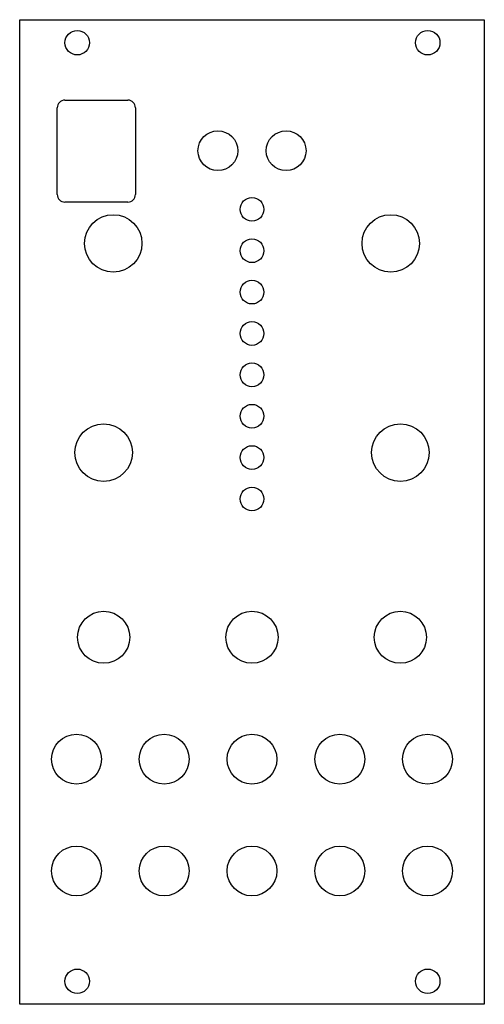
# Model space of a CAD drawing. Header units: millimetres. Extents: x 0 to 61, y 0 to 128.
import ezdxf

# ---------------------------------------------------------------- set-up
doc = ezdxf.new("R2010")
doc.units = ezdxf.units.MM
doc.header["$MEASUREMENT"] = 0
doc.layers.add('Panel', color=7, linetype='Continuous')
doc.layers.add('UsinageArriere', color=2, linetype='Continuous')

msp = doc.modelspace()

# ---------------------------------------------------------------- linework, layer by layer
at = {"layer": 'Panel'}
msp.add_lwpolyline([(0, 0), (0, 128.5), (60.6, 128.5), (60.6, 0)], close=True, dxfattribs=at)
for centre, radius in [((7.5, 125.5), 1.6), ((53.22, 125.5), 1.6), ((25.85, 111.4), 2.6), ((34.75, 111.4), 2.6), ((30.3, 103.75), 1.55), ((12.2, 99.3), 3.75), ((48.4, 99.3), 3.75), ((30.3, 98.35), 1.55), ((30.3, 92.95), 1.55), ((30.3, 87.55), 1.55), ((30.3, 82.15), 1.55), ((30.3, 76.75), 1.55), ((10.95, 72), 3.75), ((49.65, 72), 3.75), ((30.3, 71.35), 1.55), ((30.3, 65.95), 1.55), ((10.95, 47.9), 3.4), ((30.3, 47.9), 3.4), ((49.65, 47.9), 3.4), ((7.4, 32), 3.25), ((18.85, 32), 3.25), ((30.3, 32), 3.25), ((41.75, 32), 3.25), ((53.2, 32), 3.25), ((7.4, 17.4), 3.25), ((18.85, 17.4), 3.25), ((30.3, 17.4), 3.25), ((41.75, 17.4), 3.25), ((53.2, 17.4), 3.25), ((7.5, 3), 1.6), ((53.22, 3), 1.6)]:
    msp.add_circle(centre, radius, dxfattribs=at)
at = {"layer": 'UsinageArriere'}
for points in [[(4.9, 105.7), (4.9, 117)], [(5.9, 118), (14.1, 118)], [(15.1, 117), (15.1, 105.7)], [(14.1, 104.7), (5.9, 104.7)]]:
    msp.add_lwpolyline(points, dxfattribs=at)
for centre, start, end in [((5.9, 117), 90, 180), ((14.1, 117), 0, 90), ((5.9, 105.7), 180, 270), ((14.1, 105.7), 270, 0)]:
    msp.add_arc(centre, 1, start, end, dxfattribs=at)

doc.saveas('drawing.dxf')
